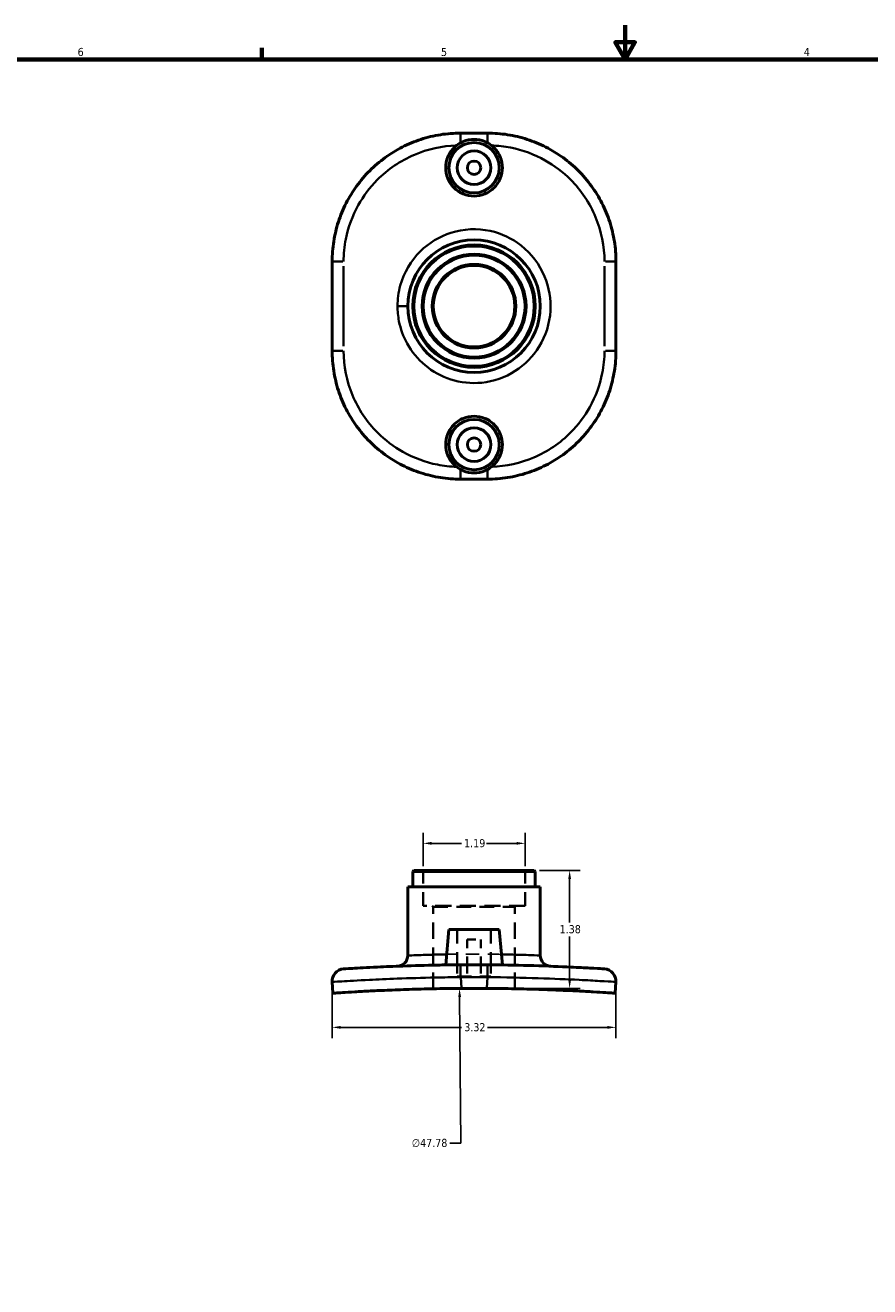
# Model space of a CAD drawing. Header units: inches. Extents: x 0.1 to 39.6, y -37.7 to 21.4.
# Tile 4 of 6: x 10 to 19.9, y 6.6 to 21.4. Entities that reach past the tile are written whole.
import ezdxf

# ---------------------------------------------------------------- set-up
doc = ezdxf.new("R2010")
doc.units = ezdxf.units.IN
doc.header["$MEASUREMENT"] = 0
doc.linetypes.add('DASHED', pattern=[0.2067, 0.1654, -0.0413])
for name, color, linetype, lineweight in [('Border (ANSI)', 7, 'Continuous', 70), ('Dimension (ANSI)', 7, 'Continuous', 25), ('Hidden (ANSI)', 7, 'DASHED', 35), ('Hidden Narrow (ANSI)', 7, 'DASHED', 25), ('Visible (ANSI)', 7, 'Continuous', 50), ('Visible Narrow (ANSI)', 7, 'Continuous', 35)]:
    doc.layers.add(name, color=color, linetype=linetype, lineweight=lineweight)
doc.styles.add('Note Text (ANSI)', font='tahoma.ttf')
doc.dimstyles.new('Default (ANSI)', dxfattribs={"dimtxt": 0.094488, "dimasz": 0.098425, "dimexe": 0.125, "dimexo": 0.0625, "dimgap": 0.031496, "dimtad": 0, "dimtih": 1, "dimtoh": 1, "dimrnd": 1e-08, "dimzin": 4, "dimdsep": 46, "dimtxsty": 'Note Text (ANSI)', "dimcen": 0.09, "dimdle": 0.393701, "dimclrd": 256, "dimclre": 256, "dimclrt": 5, "dimadec": 0, "dimazin": 1, "dimtfac": 1, "dimtofl": 0, "dimtmove": 0, "dimatfit": 3, "dimfxl": 1, "dimtolj": 1, "dimtzin": 4, "dimlwd": -1, "dimlwe": -1, "dimarcsym": 0})

# ---------------------------------------------------------------- blocks, each defined once
blk = doc.blocks.new('Borders Default Border')
at = {"layer": 'Border (ANSI)'}
blk.add_line((12.75, 21), (12.75, 21.134), dxfattribs=at)
at = {"layer": 'Border (ANSI)', "flags": 128}
for points in [[(17, 21.4), (17, 21), (16.885, 21.2), (17.115, 21.2), (17, 21)], [(0.5, 1), (0.5, 21), (33.5, 21), (33.5, 1), (0.5, 1)]]:
    blk.add_lwpolyline(points, dxfattribs=at)
at = {"layer": 'Border (ANSI)', "color": 5, "true_color": 0x0000ff, "char_height": 0.0945, "attachment_point": 7, "style": 'Note Text (ANSI)'}
for s, insert in [('6', (10.595, 21.038)), ('5', (14.847, 21.038)), ('4', (19.092, 21.04))]:
    blk.add_mtext(s, dxfattribs=dict(at, insert=insert))
blk = doc.blocks.new('*D6')
at = {"layer": 'Defpoints', "color": 0, "transparency": 16777216}
for p in [(15.83, 11.825), (14.637, 11.496), (15.83, 11.496)]:
    blk.add_point(p, dxfattribs=at)
at = {"layer": 'Dimension (ANSI)', "transparency": 16777216}
for p, q in [((14.637, 11.559), (14.637, 11.95)), ((14.736, 11.825), (15.086, 11.825)), ((15.731, 11.825), (15.381, 11.825)), ((15.83, 11.559), (15.83, 11.95))]:
    blk.add_line(p, q, dxfattribs=at)
for points in [[(14.736, 11.842), (14.736, 11.809), (14.637, 11.825)], [(15.731, 11.842), (15.731, 11.809), (15.83, 11.825)]]:
    blk.add_solid(points, dxfattribs=at)
at = {"layer": 'Dimension (ANSI)', "color": 5, "transparency": 16777216, "insert": (15.117, 11.875), "char_height": 0.0945, "attachment_point": 1, "style": 'Note Text (ANSI)'}
blk.add_mtext('\\A1;1.19', dxfattribs=at)
blk = doc.blocks.new('*D7')
at = {"layer": 'Defpoints', "color": 0, "transparency": 16777216}
for p in [(15.064, 10.128), (15.403, -37.657)]:
    blk.add_point(p, dxfattribs=at)
at = {"layer": 'Dimension (ANSI)', "transparency": 16777216}
for p, q in [((15.077, 8.316), (15.065, 10.029)), ((14.952, 8.316), (15.077, 8.316))]:
    blk.add_line(p, q, dxfattribs=at)
blk.add_solid([(15.081, 10.029), (15.049, 10.029), (15.064, 10.128)], dxfattribs=at)
at = {"layer": 'Dimension (ANSI)', "color": 5, "transparency": 16777216, "insert": (14.505, 8.367), "char_height": 0.0945, "attachment_point": 1, "style": 'Note Text (ANSI)'}
blk.add_mtext('\\A1;∅47.78', dxfattribs=at)
blk = doc.blocks.new('*D8')
at = {"layer": 'Defpoints', "color": 0, "transparency": 16777216}
for p in [(13.573, 10.203), (16.894, 10.203), (16.894, 9.672)]:
    blk.add_point(p, dxfattribs=at)
at = {"layer": 'Dimension (ANSI)', "transparency": 16777216}
for p, q in [((13.573, 10.14), (13.573, 9.547)), ((16.894, 10.14), (16.894, 9.547)), ((13.672, 9.672), (15.087, 9.672)), ((16.795, 9.672), (15.391, 9.672))]:
    blk.add_line(p, q, dxfattribs=at)
for points in [[(13.672, 9.688), (13.672, 9.655), (13.573, 9.672)], [(16.795, 9.688), (16.795, 9.655), (16.894, 9.672)]]:
    blk.add_solid(points, dxfattribs=at)
at = {"layer": 'Dimension (ANSI)', "color": 5, "transparency": 16777216, "insert": (15.119, 9.721), "char_height": 0.0945, "attachment_point": 1, "style": 'Note Text (ANSI)'}
blk.add_mtext('\\A1;3.32', dxfattribs=at)
blk = doc.blocks.new('*D10')
at = {"layer": 'Defpoints', "color": 0, "transparency": 16777216}
for p in [(15.937, 11.508), (16.352, 11.508), (15.234, 10.128)]:
    blk.add_point(p, dxfattribs=at)
at = {"layer": 'Dimension (ANSI)', "transparency": 16777216}
for p, q in [((16, 11.508), (16.477, 11.508)), ((16.352, 11.41), (16.352, 10.899)), ((16.352, 10.227), (16.352, 10.737)), ((15.296, 10.128), (16.477, 10.128))]:
    blk.add_line(p, q, dxfattribs=at)
for points in [[(16.336, 11.41), (16.368, 11.41), (16.352, 11.508)], [(16.336, 10.227), (16.368, 10.227), (16.352, 10.128)]]:
    blk.add_solid(points, dxfattribs=at)
at = {"layer": 'Dimension (ANSI)', "color": 5, "transparency": 16777216, "insert": (16.235, 10.868), "char_height": 0.0945, "attachment_point": 1, "style": 'Note Text (ANSI)'}
blk.add_mtext('\\A1;1.38', dxfattribs=at)

msp = doc.modelspace()

# ---------------------------------------------------------------- linework, layer by layer
at = {"layer": 'Hidden (ANSI)', "ltscale": 0.032023}
for p, q in [((14.637, 11.496), (14.625, 11.508)), ((15.83, 11.496), (15.842, 11.508)), ((14.756, 11.082), (14.745, 11.094)), ((15.711, 11.082), (15.722, 11.094))]:
    msp.add_line(p, q, dxfattribs=at)
at = {"layer": 'Hidden (ANSI)', "ltscale": 0.972604}
for p, q in [((14.637, 11.094), (14.637, 11.496)), ((15.83, 11.094), (15.83, 11.496))]:
    msp.add_line(p, q, dxfattribs=at)
at = {"layer": 'Hidden (ANSI)', "ltscale": 1.132842}
msp.add_line((15.83, 11.094), (14.637, 11.094), dxfattribs=at)
at = {"layer": 'Hidden (ANSI)', "ltscale": 1.159696}
for p, q in [((14.756, 10.123), (14.756, 11.082)), ((15.711, 10.123), (15.711, 11.082))]:
    msp.add_line(p, q, dxfattribs=at)
at = {"layer": 'Hidden (ANSI)', "ltscale": 1.035741}
msp.add_line((14.756, 11.082), (15.711, 11.082), dxfattribs=at)
at = {"layer": 'Hidden (ANSI)', "ltscale": 1.003391}
for p, q in [((15.037, 10.818), (15.037, 10.403)), ((15.43, 10.818), (15.43, 10.403))]:
    msp.add_line(p, q, dxfattribs=at)
at = {"layer": 'Hidden (ANSI)', "ltscale": 0.563725}
for p, q in [((15.155, 10.7), (15.155, 10.404)), ((15.312, 10.7), (15.312, 10.404))]:
    msp.add_line(p, q, dxfattribs=at)
at = {"layer": 'Hidden (ANSI)', "ltscale": 0.471064}
msp.add_line((15.155, 10.7), (15.312, 10.7), dxfattribs=at)
at = {"layer": 'Hidden (ANSI)', "ltscale": 0.259661}
for p, q in [((15.037, 10.403), (15.037, 10.267)), ((15.43, 10.403), (15.43, 10.267))]:
    msp.add_line(p, q, dxfattribs=at)
at = {"layer": 'Hidden (ANSI)', "ltscale": 0.260944}
for p, q in [((15.155, 10.404), (15.155, 10.267)), ((15.312, 10.404), (15.312, 10.267))]:
    msp.add_line(p, q, dxfattribs=at)
at = {"layer": 'Hidden (ANSI)', "ltscale": 0.997297}
msp.add_line((15.037, 10.267), (15.43, 10.267), dxfattribs=at)
at = {"layer": 'Hidden (ANSI)', "ltscale": 0.997158}
msp.add_open_spline([(15.037, 10.403), (15.037, 10.403), (15.042, 10.403), (15.062, 10.404), (15.077, 10.404), (15.112, 10.404), (15.134, 10.404), (15.182, 10.404), (15.209, 10.404), (15.258, 10.404), (15.285, 10.404), (15.333, 10.404), (15.355, 10.404), (15.39, 10.404), (15.405, 10.404), (15.425, 10.403), (15.43, 10.403), (15.43, 10.403)], degree=3, knots=[1.506754, 1.506754, 1.506754, 1.506754, 1.695098, 1.695098, 1.883442, 1.883442, 2.071787, 2.071787, 2.260131, 2.260131, 2.448475, 2.448475, 2.636819, 2.636819, 2.825164, 2.825164, 3.013508, 3.013508, 3.013508, 3.013508], dxfattribs=at)
at = {"layer": 'Hidden Narrow (ANSI)', "ltscale": 0.960103}
msp.add_open_spline([(15.554, 10.526), (15.477, 10.528), (15.395, 10.529), (15.205, 10.529), (15.098, 10.529), (14.968, 10.527), (14.94, 10.527), (14.913, 10.526)], degree=3, knots=[-3.772749, -3.772749, -3.772749, -3.772749, -3.15526, -3.15526, -2.381014, -2.381014, -2.160983, -2.160983, -2.160983, -2.160983], dxfattribs=at)
at = {"layer": 'Visible (ANSI)'}
for p, q in [((15.076, 20.137), (15.391, 20.137)), ((13.573, 17.59), (13.573, 18.634)), ((16.894, 18.634), (16.894, 17.59)), ((15.391, 16.087), (15.076, 16.087)), ((14.53, 11.508), (14.518, 11.496)), ((14.518, 11.315), (14.518, 11.496)), ((15.949, 11.496), (14.518, 11.496)), ((14.53, 11.508), (15.937, 11.508)), ((15.937, 11.508), (15.949, 11.496)), ((15.949, 11.315), (15.949, 11.496)), ((16.009, 11.315), (14.458, 11.315)), ((14.458, 10.512), (14.458, 11.315)), ((16.009, 10.512), (16.009, 11.315)), ((14.938, 10.818), (14.902, 10.402)), ((14.938, 10.818), (15.529, 10.818)), ((15.529, 10.818), (15.565, 10.402)), ((13.573, 10.203), (13.583, 10.071)), ((16.884, 10.071), (16.894, 10.203))]:
    msp.add_line(p, q, dxfattribs=at)
for centre, radius in [((15.234, 19.732), 0.295), ((15.234, 19.732), 0.197), ((15.234, 19.732), 0.0787), ((15.234, 18.112), 0.775), ((15.234, 18.112), 0.716), ((15.234, 18.112), 0.704), ((15.234, 18.112), 0.608), ((15.234, 18.112), 0.596), ((15.234, 18.112), 0.489), ((15.234, 18.112), 0.477), ((15.234, 16.492), 0.295), ((15.234, 16.492), 0.197), ((15.234, 16.492), 0.0787)]:
    msp.add_circle(centre, radius, dxfattribs=at)
for centre, radius, start, end in [((14.333, 10.512), 0.125, 272.1236, 0), ((16.134, 10.512), 0.125, 180, 267.8764), ((13.716, 10.213), 0.143, 93.6204, 183.9623), ((16.751, 10.213), 0.143, 356.0377, 86.3796), ((15.234, -13.764), 23.892, 89.6445, 90.3555)]:
    msp.add_arc(centre, radius, start, end, dxfattribs=at)
for points, knots in [([(13.573, 18.634), (13.573, 18.713), (13.579, 18.792), (13.604, 18.947), (13.622, 19.024), (13.671, 19.174), (13.701, 19.247), (13.772, 19.387), (13.814, 19.454), (13.906, 19.582), (13.957, 19.642), (14.069, 19.753), (14.129, 19.804), (14.256, 19.897), (14.323, 19.938), (14.464, 20.01), (14.537, 20.04), (14.686, 20.088), (14.763, 20.107), (14.919, 20.131), (14.997, 20.137), (15.076, 20.137)], [0, 0, 0, 0, 0.542689, 0.542689, 1.085377, 1.085377, 1.628066, 1.628066, 2.170755, 2.170755, 2.713444, 2.713444, 3.256132, 3.256132, 3.798821, 3.798821, 4.34151, 4.34151, 4.884199, 4.884199, 5.426887, 5.426887, 5.426887, 5.426887]), ([(15.391, 20.137), (15.47, 20.137), (15.548, 20.131), (15.704, 20.107), (15.781, 20.088), (15.93, 20.04), (16.003, 20.01), (16.144, 19.938), (16.211, 19.897), (16.338, 19.804), (16.398, 19.753), (16.51, 19.642), (16.561, 19.582), (16.653, 19.454), (16.695, 19.387), (16.766, 19.247), (16.796, 19.174), (16.845, 19.024), (16.863, 18.947), (16.888, 18.792), (16.894, 18.713), (16.894, 18.634)], [0, 0, 0, 0, 0.542681, 0.542681, 1.085363, 1.085363, 1.628044, 1.628044, 2.170725, 2.170725, 2.713407, 2.713407, 3.256088, 3.256088, 3.798769, 3.798769, 4.341451, 4.341451, 4.884132, 4.884132, 5.426813, 5.426813, 5.426813, 5.426813]), ([(14.902, 19.732), (14.902, 19.774), (14.91, 19.818), (14.944, 19.9), (14.97, 19.937), (15.008, 19.976), (15.018, 19.985), (15.029, 19.993)], [2.5381567, 2.5381567, 2.5381567, 2.5381567, 2.855448, 2.855448, 3.1727393, 3.1727393, 3.272208, 3.272208, 3.272208, 3.272208]), ([(15.438, 19.993), (15.449, 19.985), (15.459, 19.976), (15.497, 19.937), (15.523, 19.9), (15.557, 19.818), (15.565, 19.774), (15.565, 19.732), (15.565, 19.691), (15.557, 19.646), (15.523, 19.565), (15.497, 19.527), (15.439, 19.469), (15.401, 19.443), (15.32, 19.409), (15.275, 19.401), (15.192, 19.401), (15.147, 19.409), (15.066, 19.443), (15.028, 19.469), (14.97, 19.527), (14.944, 19.565), (14.91, 19.646), (14.902, 19.691), (14.902, 19.732)], [-0.734051, -0.734051, -0.734051, -0.734051, -0.634583, -0.634583, -0.317291, -0.317291, 0, 0, 0, 0.317291, 0.317291, 0.634583, 0.634583, 0.95183, 0.95183, 1.269078, 1.269078, 1.586326, 1.586326, 1.903574, 1.903574, 2.220865, 2.220865, 2.538157, 2.538157, 2.538157, 2.538157]), ([(15.029, 19.993), (15.052, 20.012), (15.079, 20.027), (15.147, 20.056), (15.192, 20.064), (15.275, 20.064), (15.32, 20.056), (15.388, 20.027), (15.415, 20.012), (15.438, 19.993)], [0.734054, 0.734054, 0.734054, 0.734054, 0.95188, 0.95188, 1.269078, 1.269078, 1.586276, 1.586276, 1.804102, 1.804102, 1.804102, 1.804102]), ([(15.076, 16.087), (14.997, 16.087), (14.919, 16.094), (14.763, 16.118), (14.686, 16.137), (14.537, 16.185), (14.464, 16.215), (14.323, 16.287), (14.256, 16.328), (14.129, 16.42), (14.069, 16.472), (13.957, 16.583), (13.906, 16.643), (13.814, 16.77), (13.772, 16.838), (13.701, 16.978), (13.671, 17.051), (13.622, 17.201), (13.604, 17.277), (13.579, 17.433), (13.573, 17.512), (13.573, 17.59)], [0, 0, 0, 0, 0.542681, 0.542681, 1.085363, 1.085363, 1.628044, 1.628044, 2.170725, 2.170725, 2.713407, 2.713407, 3.256088, 3.256088, 3.798769, 3.798769, 4.341451, 4.341451, 4.884132, 4.884132, 5.426813, 5.426813, 5.426813, 5.426813]), ([(16.894, 17.59), (16.894, 17.512), (16.888, 17.433), (16.863, 17.277), (16.845, 17.201), (16.796, 17.051), (16.766, 16.978), (16.695, 16.838), (16.653, 16.77), (16.561, 16.643), (16.51, 16.583), (16.398, 16.472), (16.338, 16.42), (16.211, 16.328), (16.144, 16.287), (16.003, 16.215), (15.93, 16.185), (15.781, 16.137), (15.704, 16.118), (15.548, 16.094), (15.47, 16.087), (15.391, 16.087)], [0, 0, 0, 0, 0.542689, 0.542689, 1.085377, 1.085377, 1.628066, 1.628066, 2.170755, 2.170755, 2.713444, 2.713444, 3.256132, 3.256132, 3.798821, 3.798821, 4.34151, 4.34151, 4.884199, 4.884199, 5.426887, 5.426887, 5.426887, 5.426887]), ([(15.029, 16.232), (15.018, 16.24), (15.008, 16.249), (14.97, 16.287), (14.944, 16.325), (14.91, 16.406), (14.902, 16.451), (14.902, 16.534), (14.91, 16.578), (14.944, 16.66), (14.97, 16.697), (15.028, 16.756), (15.066, 16.782), (15.147, 16.816), (15.192, 16.824), (15.275, 16.824), (15.32, 16.816), (15.401, 16.782), (15.439, 16.756), (15.497, 16.697), (15.523, 16.66), (15.557, 16.578), (15.565, 16.534), (15.565, 16.492)], [-3.272208, -3.272208, -3.272208, -3.272208, -3.172739, -3.172739, -2.855448, -2.855448, -2.538157, -2.538157, -2.220865, -2.220865, -1.903574, -1.903574, -1.586326, -1.586326, -1.269078, -1.269078, -0.95183, -0.95183, -0.634583, -0.634583, -0.317291, -0.317291, 0, 0, 0, 0]), ([(15.565, 16.492), (15.565, 16.451), (15.557, 16.406), (15.523, 16.325), (15.497, 16.287), (15.459, 16.249), (15.449, 16.24), (15.438, 16.232)], [0, 0, 0, 0, 0.3172913, 0.3172913, 0.6345826, 0.6345826, 0.7340513, 0.7340513, 0.7340513, 0.7340513]), ([(15.438, 16.232), (15.415, 16.213), (15.388, 16.198), (15.32, 16.169), (15.275, 16.161), (15.192, 16.161), (15.147, 16.169), (15.079, 16.198), (15.052, 16.213), (15.029, 16.232)], [0.734054, 0.734054, 0.734054, 0.734054, 0.95188, 0.95188, 1.269078, 1.269078, 1.586276, 1.586276, 1.804102, 1.804102, 1.804102, 1.804102]), ([(15.029, 10.403), (14.954, 10.403), (14.879, 10.402), (14.664, 10.398), (14.527, 10.394), (14.293, 10.386), (14.193, 10.382), (13.979, 10.372), (13.879, 10.366), (13.743, 10.358), (13.707, 10.356), (13.707, 10.356)], [0.116886, 0.116886, 0.116886, 0.116886, 0.684342, 0.684342, 1.779289, 1.779289, 2.724756, 2.724756, 4.071616, 4.071616, 5.426813, 5.426813, 5.426813, 5.426813]), ([(15.438, 10.403), (15.415, 10.403), (15.388, 10.404), (15.32, 10.404), (15.275, 10.404), (15.192, 10.404), (15.147, 10.404), (15.079, 10.404), (15.052, 10.403), (15.029, 10.403)], [0.734054, 0.734054, 0.734054, 0.734054, 0.95188, 0.95188, 1.269078, 1.269078, 1.586276, 1.586276, 1.804102, 1.804102, 1.804102, 1.804102]), ([(16.76, 10.356), (16.76, 10.356), (16.751, 10.356), (16.706, 10.359), (16.657, 10.362), (16.528, 10.37), (16.453, 10.373), (16.243, 10.383), (16.094, 10.389), (15.776, 10.399), (15.608, 10.402), (15.438, 10.403)], [0, 0, 0, 0, 0.672352, 0.672352, 1.748116, 1.748116, 2.687852, 2.687852, 4.024408, 4.024408, 5.310001, 5.310001, 5.310001, 5.310001]), ([(13.583, 10.071), (13.583, 10.071), (13.592, 10.072), (13.63, 10.074), (13.658, 10.076), (13.735, 10.081), (13.783, 10.084), (13.893, 10.091), (13.955, 10.094), (14.089, 10.101), (14.164, 10.104), (14.328, 10.111), (14.417, 10.114), (14.602, 10.12), (14.699, 10.122), (14.893, 10.126), (14.991, 10.127), (15.085, 10.128)], [11.519116, 11.519116, 11.519116, 11.519116, 12.238159, 12.238159, 12.957201, 12.957201, 13.676243, 13.676243, 14.395286, 14.395286, 15.114906, 15.114906, 15.834527, 15.834527, 16.554148, 16.554148, 17.273768, 17.273768, 17.273768, 17.273768]), ([(15.382, 10.128), (15.476, 10.127), (15.574, 10.126), (15.768, 10.122), (15.865, 10.12), (16.05, 10.114), (16.139, 10.111), (16.303, 10.104), (16.378, 10.101), (16.512, 10.094), (16.574, 10.091), (16.684, 10.084), (16.732, 10.081), (16.809, 10.076), (16.837, 10.074), (16.875, 10.072), (16.884, 10.071), (16.884, 10.071)], [5.764465, 5.764465, 5.764465, 5.764465, 6.484085, 6.484085, 7.203706, 7.203706, 7.923326, 7.923326, 8.642947, 8.642947, 9.361989, 9.361989, 10.081032, 10.081032, 10.800074, 10.800074, 11.519116, 11.519116, 11.519116, 11.519116])]:
    msp.add_open_spline(points, degree=3, knots=knots, dxfattribs=at)
at = {"layer": 'Visible Narrow (ANSI)'}
for p, q in [((13.574, 18.634), (13.697, 18.634)), ((16.894, 18.634), (16.77, 18.634)), ((13.707, 17.643), (13.707, 18.582)), ((16.76, 18.582), (16.76, 17.643)), ((14.458, 18.112), (14.348, 18.112)), ((13.574, 17.59), (13.697, 17.59)), ((16.894, 17.59), (16.77, 17.59)), ((15.076, 10.272), (15.075, 10.403)), ((15.392, 10.403), (15.391, 10.272)), ((15.085, 10.134), (15.077, 10.254)), ((15.39, 10.254), (15.382, 10.134))]:
    msp.add_line(p, q, dxfattribs=at)
for centre, radius, start, end in [((14.333, 10.512), 0.125, 276.5174, 355.6062), ((15.234, -13.764), 24.024, 89.6621, 90.3379)]:
    msp.add_arc(centre, radius, start, end, dxfattribs=at)
for centre, major_axis, start_param, end_param in [((15.076, 19.994), (0, 0.143), 0.06813, 1.294472), ((15.391, 19.994), (0, 0.143), 4.988713, 6.215055), ((15.076, 16.231), (0, -0.143), 4.988713, 6.215055), ((15.391, 16.231), (0, -0.143), 0.06813, 1.294472)]:
    msp.add_ellipse(centre, major_axis=major_axis, ratio=0.006553, start_param=start_param, end_param=end_param, dxfattribs=at)
for points, knots in [([(13.707, 18.634), (13.707, 18.723), (13.716, 18.811), (13.761, 19.036), (13.81, 19.17), (13.939, 19.402), (14.014, 19.501), (14.224, 19.714), (14.373, 19.815), (14.691, 19.95), (14.859, 19.988), (15.029, 19.993)], [0, 0, 0, 0, 0.672352, 0.672352, 1.748116, 1.748116, 2.687852, 2.687852, 4.024408, 4.024408, 5.310001, 5.310001, 5.310001, 5.310001]), ([(15.438, 19.993), (15.513, 19.991), (15.588, 19.982), (15.803, 19.939), (15.94, 19.889), (16.174, 19.757), (16.275, 19.681), (16.488, 19.468), (16.588, 19.318), (16.724, 18.99), (16.76, 18.812), (16.76, 18.634)], [0.116886, 0.116886, 0.116886, 0.116886, 0.684342, 0.684342, 1.779289, 1.779289, 2.724756, 2.724756, 4.071616, 4.071616, 5.426813, 5.426813, 5.426813, 5.426813]), ([(14.338, 18.112), (14.338, 18.054), (14.344, 17.995), (14.373, 17.845), (14.406, 17.756), (14.505, 17.577), (14.577, 17.491), (14.749, 17.347), (14.851, 17.29), (15.077, 17.218), (15.201, 17.204), (15.462, 17.231), (15.598, 17.278), (15.828, 17.426), (15.925, 17.524), (16.073, 17.765), (16.119, 17.91), (16.136, 18.194), (16.112, 18.333), (16.001, 18.601), (15.905, 18.727), (15.678, 18.905), (15.554, 18.964), (15.271, 19.025), (15.111, 19.018), (14.829, 18.928), (14.705, 18.853), (14.494, 18.644), (14.413, 18.505), (14.349, 18.275), (14.338, 18.194), (14.338, 18.112)], [0, 0, 0, 0, 0.369999, 0.369999, 0.961997, 0.961997, 1.657332, 1.657332, 2.381014, 2.381014, 3.15526, 3.15526, 4.039985, 4.039985, 4.887596, 4.887596, 5.819444, 5.819444, 6.680296, 6.680296, 7.649205, 7.649205, 8.499841, 8.499841, 9.480041, 9.480041, 10.369678, 10.369678, 11.354764, 11.354764, 11.867498, 11.867498, 11.867498, 11.867498]), ([(15.029, 16.232), (14.954, 16.234), (14.879, 16.243), (14.664, 16.285), (14.527, 16.336), (14.293, 16.468), (14.193, 16.544), (13.979, 16.757), (13.879, 16.907), (13.743, 17.235), (13.707, 17.413), (13.707, 17.59)], [0.116886, 0.116886, 0.116886, 0.116886, 0.684342, 0.684342, 1.779289, 1.779289, 2.724756, 2.724756, 4.071616, 4.071616, 5.426813, 5.426813, 5.426813, 5.426813]), ([(16.76, 17.59), (16.76, 17.502), (16.751, 17.414), (16.706, 17.189), (16.657, 17.055), (16.528, 16.823), (16.453, 16.724), (16.243, 16.511), (16.094, 16.41), (15.776, 16.275), (15.608, 16.237), (15.438, 16.232)], [0, 0, 0, 0, 0.672352, 0.672352, 1.748116, 1.748116, 2.687852, 2.687852, 4.024408, 4.024408, 5.310001, 5.310001, 5.310001, 5.310001]), ([(14.913, 10.526), (14.85, 10.525), (14.791, 10.524), (14.665, 10.52), (14.603, 10.518), (14.517, 10.515), (14.489, 10.514), (14.463, 10.513), (14.458, 10.512), (14.458, 10.512)], [-2.160983, -2.160983, -2.160983, -2.160983, -1.657332, -1.657332, -0.961997, -0.961997, -0.369999, -0.369999, 0, 0, 0, 0]), ([(16.009, 10.512), (16.009, 10.512), (16.008, 10.512), (16, 10.513), (15.96, 10.515), (15.832, 10.519), (15.748, 10.522), (15.62, 10.525), (15.588, 10.526), (15.554, 10.526)], [-5.933734, -5.933734, -5.933734, -5.933734, -5.819444, -5.819444, -4.887596, -4.887596, -4.039985, -4.039985, -3.772749, -3.772749, -3.772749, -3.772749]), ([(13.573, 10.203), (13.573, 10.203), (13.612, 10.206), (13.762, 10.214), (13.872, 10.221), (14.106, 10.232), (14.216, 10.237), (14.474, 10.247), (14.625, 10.252), (14.878, 10.257), (14.977, 10.259), (15.076, 10.26)], [-5.426813, -5.426813, -5.426813, -5.426813, -4.071616, -4.071616, -2.724756, -2.724756, -1.779289, -1.779289, -0.684342, -0.684342, 0, 0, 0, 0]), ([(15.391, 10.26), (15.594, 10.258), (15.798, 10.253), (16.163, 10.241), (16.326, 10.234), (16.557, 10.223), (16.639, 10.218), (16.781, 10.21), (16.835, 10.207), (16.884, 10.204), (16.894, 10.203), (16.894, 10.203)], [-5.426887, -5.426887, -5.426887, -5.426887, -4.024408, -4.024408, -2.687852, -2.687852, -1.748116, -1.748116, -0.672352, -0.672352, 0, 0, 0, 0])]:
    msp.add_open_spline(points, degree=3, knots=knots, dxfattribs=at)

# ---------------------------------------------------------------- block references
msp.add_blockref('Borders Default Border', (0, 0))

# ---------------------------------------------------------------- dimensions: what is measured, and where the dimension line sits
at = {"layer": 'Dimension (ANSI)'}
dim = msp.add_linear_dim(base=(15.83, 11.825), p1=(14.637, 11.496), p2=(15.83, 11.496), dimstyle='Default (ANSI)', override={"dimgap": 0.031496, "dimtih": 0, "dimtoh": 0, "dimdec": 2, "dimtol": 0, "dimlim": 0, "dimtp": 0, "dimtm": 0, "dimtdec": 2, "dimatfit": 1}, dxfattribs=at)
dim.commit()
dim.dimension.update_dxf_attribs({"geometry": '*D6', "text_midpoint": (15.234, 11.825), "dimtype": 160})
for base, p1, p2, angle, override, picture, middle in [((16.352, 11.508), (15.234, 10.128), (15.937, 11.508), 90, {"dimgap": 0.031496, "dimdec": 2, "dimtol": 0, "dimlim": 0, "dimtp": 0, "dimtm": 0, "dimtdec": 2, "dimatfit": 1}, '*D10', (16.352, 10.818)), ((16.894, 9.672), (13.573, 10.203), (16.894, 10.203), 180, {"dimgap": 0.031496, "dimtih": 0, "dimtoh": 0, "dimdec": 2, "dimtol": 0, "dimlim": 0, "dimtp": 0, "dimtm": 0, "dimtdec": 2, "dimatfit": 1}, '*D8', (15.239, 9.672))]:
    dim = msp.add_linear_dim(base=base, p1=p1, p2=p2, angle=angle, dimstyle='Default (ANSI)', override=override, dxfattribs=at)
    dim.commit()
    dim.dimension.update_dxf_attribs({"geometry": picture, "text_midpoint": middle, "dimtype": 160})
dim = msp.add_diameter_dim_2p(p1=(15.403, -37.657), p2=(15.064, 10.128), dimstyle='Default (ANSI)', override={"dimgap": 0.031496, "dimdec": 2, "dimlfac": 0.999956, "dimtol": 0, "dimlim": 0, "dimtp": 0, "dimtm": 0, "dimtdec": 2}, dxfattribs=at)
dim.commit()
dim.dimension.update_dxf_attribs({"geometry": '*D7', "text_midpoint": (14.713, 8.316), "dimtype": 163})

doc.saveas('drawing.dxf')
